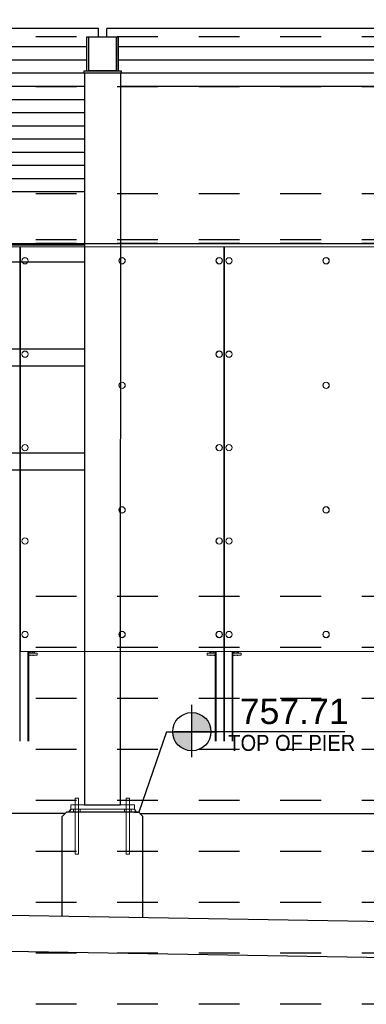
# Paper-space layout 'Layout1 (2)' of a CAD drawing. Header units: feet. Extents: x -0.8 to 16.2, y -0.2 to 10.8.
# Tile 5 of 35: x 4.7 to 5.5, y 4.2 to 6.6. Entities that reach past the tile are written whole.
import ezdxf
from ezdxf import colors
from ezdxf.entities.mleader import LeaderData, LeaderLine
from ezdxf.enums import TextEntityAlignment as Align
from ezdxf.math import Vec2, Vec3

# ---------------------------------------------------------------- set-up
doc = ezdxf.new("R2010")
doc.units = ezdxf.units.FT
doc.header["$LTSCALE"] = 0.1
doc.header["$MEASUREMENT"] = 0
doc.linetypes.add('front Elevation$0$DASHED', pattern=[0.75, 0.5, -0.25])
doc.layers.get('0').update_dxf_attribs({"color": 252})
doc.layers.add('front Elevation$0$BR_P_Slab_Object', color=3, linetype='Continuous', lineweight=30)
doc.layers.add('front Elevation$0$LT_P_Poles', color=2, linetype='Continuous', lineweight=0)
for name, color, linetype in [('front Elevation$0$L-ANNO-ELEVATION', 252, 'front Elevation$0$DASHED'), ('front Elevation$0$L-ANNO-NOTE', 30, 'Continuous'), ('front Elevation$0$L-ANNO-SCREEN', 252, 'Continuous'), ('front Elevation$0$L-DETL-ANNO', 190, 'Continuous'), ('front Elevation$0$L-SITE-FOUNDATION', 1, 'Continuous'), ('front Elevation$0$L-SITE-PURLINS BEYOND', 252, 'Continuous'), ('front Elevation$0$L-SITE-SOIL', 1, 'Continuous'), ('front Elevation$0$L-SITE-STEEL COLUMN', 3, 'Continuous')]:
    doc.layers.add(name, color=color, linetype=linetype)
doc.styles.add('front Elevation$0$ARIAL', font='arial.ttf', dxfattribs={"width": 0.9})

# ---------------------------------------------------------------- blocks, each defined once
blk = doc.blocks.new('*U61')
h = blk.add_hatch(color=11)
h.dxf.hatch_style = 1
h.paths.add_polyline_path([(0, 0.0938), (0, 0), (0.0938, 0, 0.414214)])
h.paths.add_polyline_path([(0, 0), (-0.0938, 0, 0.414214), (0, -0.0938)])
for points in [[(0, 0), (0, 0.1313)], [(0, -0.125), (0, 0.125)], [(-0.125, 0), (0.125, 0)], [(0, 0), (-0.0875, 0)], [(0.75, 0), (0, 0)]]:
    blk.add_lwpolyline(points)
blk.add_circle((0, 0), 0.0938)
at = {"color": 11, "style": 'front Elevation$0$ARIAL'}
blk.add_attdef('SPOTELEV', text='', height=0.125, dxfattribs=at).set_placement((0.5037, 0), align=Align.BOTTOM_CENTER)
blk = doc.blocks.new('front Elevation')
at = {"layer": 'front Elevation$0$BR_P_Slab_Object'}
for points in [[(101.13, -461.83), (579.47, -469.84)], [(100.99, -470.33), (579.33, -478.34)]]:
    blk.add_lwpolyline(points, dxfattribs=at)
at = {"layer": 'front Elevation$0$L-ANNO-ELEVATION'}
for points in [[(700.64, -256.48), (-118.25, -256.48)], [(700.64, -268.24), (-118.25, -268.24)], [(700.64, -293.44), (-118.25, -293.44)], [(700.64, -304.24), (-118.25, -304.24)], [(700.64, -305.08), (-118.25, -305.08)], [(700.64, -388.24), (-118.25, -388.24)], [(700.64, -400.24), (-118.25, -400.24)], [(700.64, -412.24), (-118.25, -412.24)], [(700.64, -424.24), (-118.25, -424.24)], [(700.64, -436.24), (-118.25, -436.24)], [(700.64, -448.24), (-118.25, -448.24)], [(700.64, -460.24), (-118.25, -460.24)], [(700.64, -472.24), (-118.25, -472.24)], [(700.64, -484.24), (-118.25, -484.24)]]:
    blk.add_lwpolyline(points, dxfattribs=at)
at = {"layer": 'front Elevation$0$L-ANNO-SCREEN', "linetype": 'Continuous', "lineweight": 0, "ltscale": 12}
for p, q in [((279.83, -305.08), (91.66, -305.08)), ((91.66, -305.2), (384.83, -305.2)), ((279.83, -305.9), (91.66, -305.9)), ((91.66, -305.92), (384.83, -305.92)), ((188.08, -422.29), (188.08, -305.92)), ((188.21, -422.29), (188.21, -305.92)), ((188.24, -401.17), (188.24, -305.92)), ((236.12, -305.92), (236.12, -401.17)), ((236.15, -422.29), (236.15, -305.92)), ((236.27, -422.29), (236.27, -305.92)), ((236.3, -401.17), (236.3, -305.92)), ((236.12, -401.17), (188.24, -401.17)), ((190.02, -422.29), (190.02, -401.17)), ((190.03, -422.29), (190.03, -401.17)), ((190.12, -422.29), (190.12, -401.17)), ((190.13, -422.29), (190.13, -401.17)), ((190.23, -422.29), (190.23, -401.17)), ((190.24, -422.29), (190.24, -401.17)), ((192.15, -401.54), (190.24, -401.54)), ((192.15, -402.04), (190.24, -402.04)), ((190.25, -401.17), (190.25, -401.47)), ((190.33, -401.52), (190.27, -401.49)), ((190.33, -401.52), (190.39, -401.52)), ((190.39, -401.52), (190.86, -401.52)), ((190.52, -401.54), (190.52, -401.52)), ((190.52, -402.17), (190.52, -402.04)), ((190.54, -401.17), (190.54, -401.47)), ((190.86, -401.52), (191.37, -401.52)), ((191.19, -401.17), (191.19, -401.47)), ((191.27, -401.52), (191.27, -401.54)), ((191.27, -402.04), (191.27, -402.17)), ((191.37, -401.52), (191.46, -401.52)), ((191.53, -401.49), (191.46, -401.52)), ((191.53, -401.48), (191.55, -401.47)), ((191.55, -401.17), (191.55, -401.47)), ((192.15, -402.04), (192.15, -401.54)), ((232.21, -402.04), (232.21, -401.54)), ((234.12, -401.54), (232.21, -401.54)), ((234.12, -402.04), (232.21, -402.04)), ((232.81, -401.17), (232.81, -401.47)), ((232.9, -401.52), (232.83, -401.49)), ((232.9, -401.52), (232.96, -401.52)), ((232.96, -401.52), (233.43, -401.52)), ((233.08, -401.54), (233.08, -401.52)), ((233.08, -402.17), (233.08, -402.04)), ((233.1, -401.17), (233.1, -401.47)), ((233.43, -401.52), (233.93, -401.52)), ((233.75, -401.17), (233.75, -401.47)), ((233.83, -401.52), (233.83, -401.54)), ((233.83, -402.04), (233.83, -402.17)), ((233.93, -401.52), (234.02, -401.52)), ((234.09, -401.49), (234.02, -401.52)), ((234.09, -401.48), (234.11, -401.47)), ((234.11, -401.17), (234.11, -401.47)), ((234.12, -422.29), (234.12, -401.17)), ((234.13, -422.29), (234.13, -401.17)), ((234.22, -422.29), (234.22, -401.17)), ((234.23, -422.29), (234.23, -401.17)), ((234.33, -422.29), (234.33, -401.17)), ((234.34, -422.29), (234.34, -401.17)), ((284.18, -401.17), (236.3, -401.17)), ((238.08, -422.29), (238.08, -401.17)), ((238.09, -422.29), (238.09, -401.17)), ((238.19, -422.29), (238.19, -401.17)), ((238.2, -422.29), (238.2, -401.17)), ((238.29, -422.29), (238.29, -401.17)), ((238.3, -422.29), (238.3, -401.17)), ((240.21, -401.54), (238.3, -401.54)), ((240.21, -402.04), (238.3, -402.04)), ((238.31, -401.17), (238.31, -401.47)), ((238.4, -401.52), (238.33, -401.49)), ((238.4, -401.52), (238.46, -401.52)), ((238.46, -401.52), (238.93, -401.52)), ((238.58, -401.54), (238.58, -401.52)), ((238.58, -402.17), (238.58, -402.04)), ((238.6, -401.17), (238.6, -401.47)), ((238.93, -401.52), (239.43, -401.52)), ((239.25, -401.17), (239.25, -401.47)), ((239.33, -401.52), (239.33, -401.54)), ((239.33, -402.04), (239.33, -402.17)), ((239.43, -401.52), (239.52, -401.52)), ((239.59, -401.49), (239.52, -401.52)), ((239.59, -401.48), (239.61, -401.47)), ((239.61, -401.17), (239.61, -401.47)), ((240.21, -402.04), (240.21, -401.54))]:
    blk.add_line(p, q, dxfattribs=at)
for centre, radius in [((189.31, -309.17), 0.75), ((189.31, -309.17), 0.72), ((212.18, -309.17), 0.75), ((212.18, -309.17), 0.72), ((235.05, -309.17), 0.75), ((235.05, -309.17), 0.72), ((237.37, -309.17), 0.75), ((237.37, -309.17), 0.72), ((260.24, -309.17), 0.75), ((260.24, -309.17), 0.72), ((189.31, -331.17), 0.75), ((189.31, -331.17), 0.72), ((235.05, -331.17), 0.75), ((235.05, -331.17), 0.72), ((237.37, -331.17), 0.75), ((237.37, -331.17), 0.72), ((212.18, -338.5), 0.75), ((212.18, -338.5), 0.72), ((260.24, -338.5), 0.75), ((260.24, -338.5), 0.72), ((189.31, -353.17), 0.75), ((189.31, -353.17), 0.72), ((235.05, -353.17), 0.75), ((235.05, -353.17), 0.72), ((237.37, -353.17), 0.75), ((237.37, -353.17), 0.72), ((212.18, -367.84), 0.75), ((212.18, -367.84), 0.72), ((260.24, -367.84), 0.75), ((260.24, -367.84), 0.72), ((189.31, -375.17), 0.75), ((189.31, -375.17), 0.72), ((235.05, -375.17), 0.75), ((235.05, -375.17), 0.72), ((237.37, -375.17), 0.75), ((237.37, -375.17), 0.72), ((189.31, -397.17), 0.75), ((212.18, -397.17), 0.75), ((235.05, -397.17), 0.75), ((237.37, -397.17), 0.75), ((260.24, -397.17), 0.75), ((189.31, -397.17), 0.72), ((212.18, -397.17), 0.72), ((235.05, -397.17), 0.72), ((237.37, -397.17), 0.72), ((260.24, -397.17), 0.72)]:
    blk.add_circle(centre, radius, dxfattribs=at)
for points, knots in [([(190.39, -401.52), (190.39, -401.52), (190.36, -401.52), (190.32, -401.51), (190.27, -401.49), (190.25, -401.47)], [0, 0, 0, 0, 0.070103, 0.530791, 1, 1, 1, 1]), ([(190.54, -401.47), (190.52, -401.49), (190.47, -401.52), (190.42, -401.52), (190.39, -401.52)], [0, 0, 0, 0, 0.495458, 1, 1, 1, 1]), ([(190.86, -401.52), (190.86, -401.52), (190.8, -401.52), (190.69, -401.51), (190.59, -401.49), (190.54, -401.47)], [0, 0, 0, 0, 0.070103, 0.530791, 1, 1, 1, 1]), ([(191.19, -401.47), (191.14, -401.49), (191.03, -401.52), (190.92, -401.52), (190.86, -401.52)], [0, 0, 0, 0, 0.495458, 1, 1, 1, 1]), ([(191.37, -401.52), (191.34, -401.52), (191.3, -401.52), (191.24, -401.5), (191.2, -401.48), (191.19, -401.47)], [0, 0, 0, 0, 0.384439, 0.774498, 1, 1, 1, 1]), ([(191.55, -401.47), (191.52, -401.49), (191.48, -401.51), (191.42, -401.52), (191.38, -401.52), (191.37, -401.52)], [0, 0, 0, 0, 0.376632, 0.756732, 1, 1, 1, 1]), ([(232.96, -401.52), (232.95, -401.52), (232.93, -401.52), (232.88, -401.51), (232.83, -401.49), (232.81, -401.47)], [0, 0, 0, 0, 0.070103, 0.530791, 1, 1, 1, 1]), ([(233.1, -401.47), (233.08, -401.49), (233.03, -401.52), (232.98, -401.52), (232.96, -401.52)], [0, 0, 0, 0, 0.495458, 1, 1, 1, 1]), ([(233.43, -401.52), (233.42, -401.52), (233.36, -401.52), (233.25, -401.51), (233.15, -401.49), (233.1, -401.47)], [0, 0, 0, 0, 0.070103, 0.530791, 1, 1, 1, 1]), ([(233.75, -401.47), (233.7, -401.49), (233.59, -401.52), (233.48, -401.52), (233.43, -401.52)], [0, 0, 0, 0, 0.495458, 1, 1, 1, 1]), ([(233.93, -401.52), (233.91, -401.52), (233.86, -401.52), (233.8, -401.5), (233.76, -401.48), (233.75, -401.47)], [0, 0, 0, 0, 0.384439, 0.774498, 1, 1, 1, 1]), ([(234.11, -401.47), (234.09, -401.49), (234.04, -401.51), (233.98, -401.52), (233.94, -401.52), (233.93, -401.52)], [0, 0, 0, 0, 0.376632, 0.756732, 1, 1, 1, 1]), ([(238.46, -401.52), (238.45, -401.52), (238.43, -401.52), (238.38, -401.51), (238.33, -401.49), (238.31, -401.47)], [0, 0, 0, 0, 0.070103, 0.530791, 1, 1, 1, 1]), ([(238.6, -401.47), (238.58, -401.49), (238.53, -401.52), (238.48, -401.52), (238.46, -401.52)], [0, 0, 0, 0, 0.495458, 1, 1, 1, 1]), ([(238.93, -401.52), (238.92, -401.52), (238.86, -401.52), (238.75, -401.51), (238.65, -401.49), (238.6, -401.47)], [0, 0, 0, 0, 0.070103, 0.530791, 1, 1, 1, 1]), ([(239.25, -401.47), (239.2, -401.49), (239.09, -401.52), (238.98, -401.52), (238.93, -401.52)], [0, 0, 0, 0, 0.495458, 1, 1, 1, 1]), ([(239.43, -401.52), (239.41, -401.52), (239.36, -401.52), (239.3, -401.5), (239.26, -401.48), (239.25, -401.47)], [0, 0, 0, 0, 0.384439, 0.774498, 1, 1, 1, 1]), ([(239.61, -401.47), (239.59, -401.49), (239.54, -401.51), (239.48, -401.52), (239.44, -401.52), (239.43, -401.52)], [0, 0, 0, 0, 0.376632, 0.756732, 1, 1, 1, 1])]:
    blk.add_open_spline(points, degree=3, knots=knots, dxfattribs=at)
at = {"layer": 'front Elevation$0$L-DETL-ANNO'}
blk.add_lwpolyline([(222.61, -420.05), (216.1, -439.03)], dxfattribs=at)
at = {"layer": 'front Elevation$0$L-SITE-FOUNDATION'}
for points in [[(198.1, -440.03), (199.1, -439.03)], [(198.1, -463.45), (198.1, -440.03)], [(200.09, -439.03), (199.1, -439.03)], [(216.1, -439.03), (199.1, -439.03)], [(200.09, -438.28), (199.56, -439.03)], [(215.09, -438.28), (215.52, -439.03)], [(215.09, -439.03), (216.1, -439.03)], [(216.1, -439.03), (217.1, -440.03)], [(217.1, -463.77), (217.1, -440.03)]]:
    blk.add_lwpolyline(points, dxfattribs=at)
at = {"layer": 'front Elevation$0$L-SITE-PURLINS BEYOND'}
for points in [[(206.6, -254.52), (25.6, -254.52)], [(206.6, -256.48), (206.6, -254.52)], [(360.04, -254.52), (208.6, -254.52)], [(208.6, -256.48), (208.6, -254.52)], [(203.85, -258.84), (28.35, -258.84)], [(357.29, -258.84), (211.35, -258.84)], [(203.85, -261.94), (28.35, -261.94)], [(357.29, -261.94), (211.35, -261.94)], [(203.35, -265.04), (28.85, -265.04)], [(356.79, -265.04), (211.85, -265.04)], [(203.35, -268.14), (28.85, -268.14)], [(356.79, -268.14), (211.85, -268.14)], [(203.35, -271.25), (28.85, -271.25)], [(203.35, -274.35), (28.85, -274.35)], [(203.35, -277.45), (28.85, -277.45)], [(203.35, -280.55), (28.85, -280.55)], [(203.35, -283.66), (28.85, -283.66)], [(203.35, -286.76), (28.85, -286.76)], [(203.35, -289.86), (28.85, -289.86)], [(203.35, -292.97), (28.85, -292.97)], [(203.35, -305.47), (28.85, -305.47)], [(203.35, -309.47), (28.85, -309.47)], [(203.35, -329.97), (28.85, -329.97)], [(203.35, -333.97), (28.85, -333.97)], [(203.35, -354.47), (28.85, -354.47)], [(203.35, -358.47), (28.85, -358.47)]]:
    blk.add_lwpolyline(points, dxfattribs=at)
at = {"layer": 'front Elevation$0$L-SITE-SOIL'}
for points in [[(198.85, -439.28), (181.55, -439.28)], [(216.35, -439.28), (352.29, -439.28)]]:
    blk.add_lwpolyline(points, dxfattribs=at)
at = {"layer": 'front Elevation$0$L-SITE-STEEL COLUMN'}
for points in [[(203.85, -264.48), (203.85, -256.48)], [(203.85, -256.48), (204.35, -256.48)], [(204.35, -264.48), (204.35, -256.48)], [(210.85, -264.48), (210.85, -256.48)], [(210.85, -256.48), (211.35, -256.48)], [(211.35, -264.48), (211.35, -256.48)]]:
    blk.add_lwpolyline(points, dxfattribs=at)
for points in [[(210.85, -256.48), (210.85, -264.48), (204.35, -264.48), (204.35, -256.48)], [(203.23, -264.48), (211.98, -264.48), (211.98, -264.98), (203.23, -264.98)], [(203.35, -264.98), (203.34, -437.28), (211.84, -437.28), (211.85, -264.98)]]:
    blk.add_lwpolyline(points, close=True, dxfattribs=at)
at = {"layer": 'front Elevation$0$LT_P_Poles'}
for points in [[(201.16, -435.74), (201.91, -435.74)], [(201.16, -437.28), (201.16, -435.74)], [(201.91, -437.28), (201.91, -435.74)], [(213.16, -437.28), (213.16, -435.74)], [(213.16, -435.74), (213.91, -435.74)], [(213.91, -437.28), (213.91, -435.74)], [(201.16, -448.86), (201.16, -438.28)], [(201.91, -448.86), (201.91, -438.28)], [(213.16, -448.86), (213.16, -438.28)], [(213.91, -448.86), (213.91, -438.28)], [(201.16, -448.86), (201.91, -448.86)], [(213.16, -448.86), (213.91, -448.86)]]:
    blk.add_lwpolyline(points, dxfattribs=at)
for points in [[(215.09, -438.28), (200.09, -438.28), (200.09, -437.28), (215.09, -437.28)], [(200.77, -438.28), (202.3, -438.28), (202.3, -438.89), (200.77, -438.89)], [(212.77, -438.28), (214.3, -438.28), (214.3, -438.89), (212.77, -438.89)]]:
    blk.add_lwpolyline(points, close=True, dxfattribs=at)
at = {"layer": 'front Elevation$0$LT_P_Poles', "color": 252, "linetype": 'front Elevation$0$DASHED'}
for points in [[(201.16, -437.28), (201.16, -438.28)], [(201.91, -437.28), (201.91, -438.28)], [(213.16, -437.28), (213.16, -438.28)], [(213.91, -437.28), (213.91, -438.28)]]:
    blk.add_lwpolyline(points, dxfattribs=at)
at = {"layer": 'front Elevation$0$L-DETL-ANNO'}
ref = blk.add_blockref('*U61', (228.61, -420.05), dxfattribs=dict(at, xscale=48, yscale=48, zscale=48))
ref.add_attrib('SPOTELEV', '757.71', dxfattribs={"layer": '0', "color": 11, "height": 6, "style": 'front Elevation$0$ARIAL'}).set_placement((252.72, -420.05), align=Align.BOTTOM_CENTER)
at = {"layer": 'front Elevation$0$L-ANNO-NOTE'}
ml = blk.add_multileader_mtext('Standard', dxfattribs=at)
ml.set_content('TOP OF PIER', color=11, style='front Elevation$0$ARIAL')
ml.set_leader_properties()
ml.build(insert=Vec2(0, 0))
ml.multileader.update_dxf_attribs({"has_dogleg": 0, "dogleg_length": 0.36, "arrow_head_size": 3.75, "scale": 10})
ctx = ml.context
ctx.base_point, ctx.scale, ctx.char_height, ctx.arrow_head_size, ctx.landing_gap_size, ctx.plane_origin = Vec3(235.71, -422.73), 10, 3.75, 3.75, 1.5, Vec3(215.74, -435.53)
notes = []
notes.append((ctx, [(0, (0, 0, 0), (0, 0), (1, 0), 1, [])]))
ctx.mtext.insert, ctx.mtext.flow_direction = Vec3(237.21, -420.82), 5
ml = blk.add_multileader_mtext('Standard', dxfattribs=at)
ml.set_content('TOP OF PIER', color=11, style='front Elevation$0$ARIAL')
ml.set_leader_properties()
ml.build(insert=Vec2(0, 0))
ml.multileader.update_dxf_attribs({"has_dogleg": 0, "dogleg_length": 0.36, "arrow_head_size": 3.75, "scale": 10})
ctx = ml.context
ctx.base_point, ctx.scale, ctx.char_height, ctx.arrow_head_size, ctx.landing_gap_size, ctx.plane_origin = Vec3(389.15, -422.98), 10, 3.75, 3.75, 1.5, Vec3(369.17, -435.78)
notes.append((ctx, [(0, (0, 0, 0), (0, 0), (1, 0), 1, [])]))
ctx.mtext.insert, ctx.mtext.flow_direction = Vec3(390.65, -421.07), 5
ml = blk.add_multileader_mtext('Standard', dxfattribs=at)
ml.set_content('TOP OF PIER', color=11, style='front Elevation$0$ARIAL')
ml.set_leader_properties()
ml.build(insert=Vec2(0, 0))
ml.multileader.update_dxf_attribs({"has_dogleg": 0, "dogleg_length": 0.36, "arrow_head_size": 3.75, "scale": 10})
ctx = ml.context
ctx.base_point, ctx.scale, ctx.char_height, ctx.arrow_head_size, ctx.landing_gap_size, ctx.plane_origin = Vec3(572.15, -431.73), 10, 3.75, 3.75, 1.5, Vec3(552.17, -444.53)
notes.append((ctx, [(0, (0, 0, 0), (0, 0), (1, 0), 1, [])]))
ctx.mtext.insert, ctx.mtext.flow_direction = Vec3(573.65, -429.82), 5
ml = blk.add_multileader_mtext('Standard', dxfattribs=at)
ml.set_content('TOP OF WALL', color=11, style='front Elevation$0$ARIAL')
ml.set_leader_properties()
ml.build(insert=Vec2(0, 0))
ml.multileader.update_dxf_attribs({"has_dogleg": 0, "dogleg_length": 0.36, "arrow_head_size": 3.75, "scale": 10})
ctx = ml.context
ctx.base_point, ctx.scale, ctx.char_height, ctx.arrow_head_size, ctx.landing_gap_size, ctx.plane_origin = Vec3(463.37, -450.37), 10, 3.75, 3.75, 1.5, Vec3(443.39, -463.17)
notes.append((ctx, [(0, (0, 0, 0), (0, 0), (1, 0), 1, [])]))
ctx.mtext.insert, ctx.mtext.flow_direction = Vec3(464.87, -448.46), 5
for ctx, leaders in notes:
    for number, flags, end, landing, length, lines in leaders:
        leader = LeaderData()
        leader.index, (leader.has_last_leader_line, leader.has_dogleg_vector, leader.attachment_direction) = number, flags
        leader.last_leader_point, leader.dogleg_vector, leader.dogleg_length = Vec3(end), Vec3(landing), length
        for number, points, colour, breaks in lines:
            line = LeaderLine()
            line.index, line.vertices, line.color, line.breaks = number, Vec3.list(points), colors.encode_raw_color(colour), breaks
            leader.lines.append(line)
        ctx.leaders.append(leader)

psp = doc.layouts.new('Layout1 (2)')

# ---------------------------------------------------------------- block references
at = {"xscale": 0.01041666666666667, "yscale": 0.01041666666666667, "zscale": 0.01041666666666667}
psp.add_blockref('front Elevation', (2.7262, 9.2759), dxfattribs=at)

doc.saveas('drawing.dxf')
